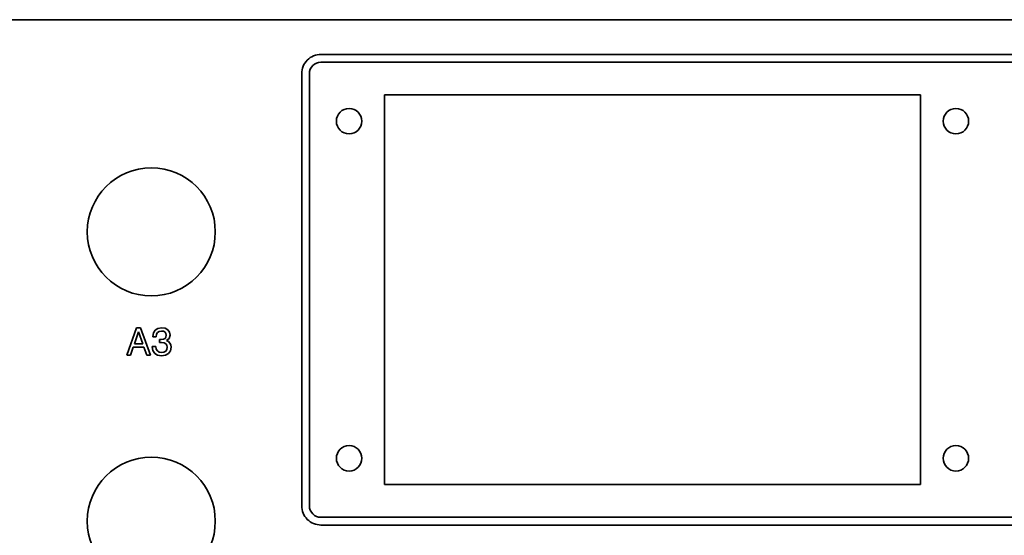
# Model space of a CAD drawing. Extents: x -62 to 331, y -17 to 221.
# Tile 12 of 16: x 131 to 259, y 154 to 221. Entities that reach past the tile are written whole.
import ezdxf

# ---------------------------------------------------------------- set-up
doc = ezdxf.new("R2010")
doc.units = 0

msp = doc.modelspace()

# ---------------------------------------------------------------- linework, layer by layer
at = {"color": 7, "lineweight": 35}
for p, q in [((329.648987, 220.882019), (-33.351002, 220.882019)), ((178.399002, 160.632019), (178.399002, 211.132019)), ((178.399002, 211.132019), (247.899002, 211.132019)), ((247.899002, 211.132019), (247.899002, 160.632019)), ((247.899002, 160.632019), (178.399002, 160.632019))]:
    msp.add_line(p, q, dxfattribs=at)
at = {"color": 2, "lineweight": 35}
for p, q in [((316.148987, 216.382019), (170.149002, 216.382019)), ((316.148987, 215.382019), (170.149002, 215.382019)), ((167.649002, 213.882019), (167.649002, 157.882019)), ((168.649002, 213.882019), (168.649002, 157.882019)), ((170.149002, 156.382019), (316.148987, 156.382019)), ((170.149002, 155.382019), (316.148987, 155.382019))]:
    msp.add_line(p, q, dxfattribs=at)
at = {"color": 2, "lineweight": 35, "ltscale": 0.093252}
msp.add_line((146.242752, 180.923325), (144.966827, 177.418274), dxfattribs=at)
at = {"color": 2, "lineweight": 35, "ltscale": 0.040871}
for p, q in [((145.960342, 178.875778), (146.499954, 180.418991)), ((146.499954, 180.418991), (147.039581, 178.875778))]:
    msp.add_line(p, q, dxfattribs=at)
at = {"color": 2, "lineweight": 35, "ltscale": 0.01286}
msp.add_line((146.757156, 180.923325), (146.242752, 180.923325), dxfattribs=at)
at = {"color": 2, "lineweight": 35, "ltscale": 0.093295}
msp.add_line((148.038147, 177.418274), (146.757156, 180.923325), dxfattribs=at)
at = {"color": 2, "lineweight": 35, "ltscale": 0.011877}
msp.add_line((148.421432, 180.287872), (148.345779, 179.818848), dxfattribs=at)
at = {"color": 2, "lineweight": 35, "ltscale": 0.010492}
msp.add_line((148.648376, 180.6409), (148.421432, 180.287872), dxfattribs=at)
at = {"color": 2, "lineweight": 35, "ltscale": 0.010318}
msp.add_line((148.996368, 180.862808), (148.648376, 180.6409), dxfattribs=at)
at = {"color": 2, "lineweight": 35, "ltscale": 0.008132}
msp.add_line((148.794632, 179.783554), (148.834976, 180.106323), dxfattribs=at)
at = {"color": 2, "lineweight": 35, "ltscale": 0.006662}
msp.add_line((148.834976, 180.106323), (148.966095, 180.338303), dxfattribs=at)
at = {"color": 2, "lineweight": 35, "ltscale": 0.006365}
msp.add_line((148.966095, 180.338303), (149.177917, 180.479523), dxfattribs=at)
at = {"color": 2, "lineweight": 35, "ltscale": 0.011525}
msp.add_line((149.450256, 180.943497), (148.996368, 180.862808), dxfattribs=at)
at = {"color": 2, "lineweight": 35, "ltscale": 0.007545}
msp.add_line((149.177917, 180.479523), (149.475464, 180.529953), dxfattribs=at)
at = {"color": 2, "lineweight": 35, "ltscale": 0.012214}
msp.add_line((149.934402, 180.87793), (149.450256, 180.943497), dxfattribs=at)
at = {"color": 2, "lineweight": 35, "ltscale": 0.006633}
msp.add_line((149.475464, 180.529953), (149.737717, 180.489609), dxfattribs=at)
at = {"color": 2, "lineweight": 35, "ltscale": 0.005474}
msp.add_line((149.737717, 180.489609), (149.929352, 180.383698), dxfattribs=at)
at = {"color": 2, "lineweight": 35, "ltscale": 0.005176}
msp.add_line((149.929352, 180.383698), (150.045349, 180.212219), dxfattribs=at)
at = {"color": 2, "lineweight": 35, "ltscale": 0.009982}
msp.add_line((150.287415, 180.69133), (149.934402, 180.87793), dxfattribs=at)
at = {"color": 2, "lineweight": 35, "ltscale": 0.005909}
msp.add_line((150.045349, 180.212219), (150.090744, 179.98024), dxfattribs=at)
at = {"color": 2, "lineweight": 35, "ltscale": 0.009205}
msp.add_line((150.504272, 180.393784), (150.287415, 180.69133), dxfattribs=at)
at = {"color": 2, "lineweight": 35, "ltscale": 0.010015}
msp.add_line((150.579926, 180.000412), (150.504272, 180.393784), dxfattribs=at)
at = {"color": 2, "lineweight": 35, "ltscale": 0.026981}
msp.add_line((147.039581, 178.875778), (145.960342, 178.875778), dxfattribs=at)
at = {"color": 2, "lineweight": 35, "ltscale": 0.000882}
msp.add_line((148.345779, 179.818848), (148.345779, 179.783554), dxfattribs=at)
at = {"color": 2, "lineweight": 35, "ltscale": 0.011221}
msp.add_line((148.345779, 179.783554), (148.794632, 179.783554), dxfattribs=at)
at = {"color": 2, "lineweight": 35, "ltscale": 0.004919}
msp.add_line((149.425034, 179.435562), (149.228348, 179.440613), dxfattribs=at)
at = {"color": 2, "lineweight": 35, "ltscale": 0.009961}
msp.add_line((149.228348, 179.440613), (149.228348, 179.042191), dxfattribs=at)
at = {"color": 2, "lineweight": 35, "ltscale": 0.006183}
msp.add_line((149.228348, 179.042191), (149.475464, 179.052277), dxfattribs=at)
at = {"color": 2, "lineweight": 35, "ltscale": 0.007226}
msp.add_line((149.712494, 179.465836), (149.425034, 179.435562), dxfattribs=at)
at = {"color": 2, "lineweight": 35, "ltscale": 0.008024}
msp.add_line((149.475464, 179.052277), (149.793182, 179.006897), dxfattribs=at)
at = {"color": 2, "lineweight": 35, "ltscale": 0.005865}
msp.add_line((149.924316, 179.566696), (149.712494, 179.465836), dxfattribs=at)
at = {"color": 2, "lineweight": 35, "ltscale": 0.006654}
msp.add_line((149.793182, 179.006897), (150.030212, 178.885864), dxfattribs=at)
at = {"color": 2, "lineweight": 35, "ltscale": 0.005145}
msp.add_line((150.045349, 179.733124), (149.924316, 179.566696), dxfattribs=at)
at = {"color": 2, "lineweight": 35, "ltscale": 0.006053}
msp.add_line((150.030212, 178.885864), (150.171432, 178.689178), dxfattribs=at)
at = {"color": 2, "lineweight": 35, "ltscale": 0.006281}
msp.add_line((150.090744, 179.98024), (150.045349, 179.733124), dxfattribs=at)
at = {"color": 2, "lineweight": 35, "ltscale": 0.010655}
msp.add_line((150.136124, 179.294357), (150.463943, 179.566696), dxfattribs=at)
at = {"color": 2, "lineweight": 35, "ltscale": 0.006944}
msp.add_line((150.378204, 179.158188), (150.136124, 179.294357), dxfattribs=at)
at = {"color": 2, "lineweight": 35, "ltscale": 0.006509}
msp.add_line((150.559753, 178.971588), (150.378204, 179.158188), dxfattribs=at)
at = {"color": 2, "lineweight": 35, "ltscale": 0.011224}
msp.add_line((150.463943, 179.566696), (150.579926, 180.000412), dxfattribs=at)
at = {"color": 2, "lineweight": 35, "ltscale": 0.006657}
msp.add_line((150.670715, 178.729523), (150.559753, 178.971588), dxfattribs=at)
at = {"color": 2, "lineweight": 35, "ltscale": 0.027318}
for p, q in [((145.430801, 177.418274), (145.79895, 178.447098)), ((147.195923, 178.447098), (147.564072, 177.418274))]:
    msp.add_line(p, q, dxfattribs=at)
at = {"color": 2, "lineweight": 35, "ltscale": 0.034924}
msp.add_line((145.79895, 178.447098), (147.195923, 178.447098), dxfattribs=at)
at = {"color": 2, "lineweight": 35, "ltscale": 0.000883}
msp.add_line((148.265091, 178.5177), (148.265091, 178.482391), dxfattribs=at)
at = {"color": 2, "lineweight": 35, "ltscale": 0.011599}
for p, q in [((148.729065, 178.5177), (148.265091, 178.5177)), ((144.966827, 177.418274), (145.430801, 177.418274))]:
    msp.add_line(p, q, dxfattribs=at)
at = {"color": 2, "lineweight": 35, "ltscale": 0.012271}
msp.add_line((148.265091, 178.482391), (148.345779, 177.998245), dxfattribs=at)
at = {"color": 2, "lineweight": 35, "ltscale": 0.010841}
msp.add_line((148.345779, 177.998245), (148.582809, 177.635132), dxfattribs=at)
at = {"color": 2, "lineweight": 35, "ltscale": 0.010986}
msp.add_line((148.582809, 177.635132), (148.956009, 177.403152), dxfattribs=at)
at = {"color": 2, "lineweight": 35, "ltscale": 0.008436}
msp.add_line((148.784546, 178.184845), (148.729065, 178.5177), dxfattribs=at)
at = {"color": 2, "lineweight": 35, "ltscale": 0.00707}
msp.add_line((148.930801, 177.94278), (148.784546, 178.184845), dxfattribs=at)
at = {"color": 2, "lineweight": 35, "ltscale": 0.006924}
msp.add_line((149.162781, 177.791473), (148.930801, 177.94278), dxfattribs=at)
at = {"color": 2, "lineweight": 35, "ltscale": 0.008042}
msp.add_line((149.480499, 177.741043), (149.162781, 177.791473), dxfattribs=at)
at = {"color": 2, "lineweight": 35, "ltscale": 0.007774}
msp.add_line((149.788147, 177.786438), (149.480499, 177.741043), dxfattribs=at)
at = {"color": 2, "lineweight": 35, "ltscale": 0.006725}
msp.add_line((150.020126, 177.922607), (149.788147, 177.786438), dxfattribs=at)
at = {"color": 2, "lineweight": 35, "ltscale": 0.011291}
msp.add_line((149.974747, 177.403152), (150.368118, 177.625046), dxfattribs=at)
at = {"color": 2, "lineweight": 35, "ltscale": 0.006539}
msp.add_line((150.166397, 178.139465), (150.020126, 177.922607), dxfattribs=at)
at = {"color": 2, "lineweight": 35, "ltscale": 0.007443}
msp.add_line((150.221863, 178.431961), (150.166397, 178.139465), dxfattribs=at)
at = {"color": 2, "lineweight": 35, "ltscale": 0.006553}
msp.add_line((150.171432, 178.689178), (150.221863, 178.431961), dxfattribs=at)
at = {"color": 2, "lineweight": 35, "ltscale": 0.010846}
msp.add_line((150.368118, 177.625046), (150.620285, 177.978073), dxfattribs=at)
at = {"color": 2, "lineweight": 35, "ltscale": 0.011572}
msp.add_line((150.620285, 177.978073), (150.71106, 178.431961), dxfattribs=at)
at = {"color": 2, "lineweight": 35, "ltscale": 0.007507}
msp.add_line((150.71106, 178.431961), (150.670715, 178.729523), dxfattribs=at)
at = {"color": 2, "lineweight": 35, "ltscale": 0.011852}
msp.add_line((147.564072, 177.418274), (148.038147, 177.418274), dxfattribs=at)
at = {"color": 2, "lineweight": 35, "ltscale": 0.012541}
msp.add_line((148.956009, 177.403152), (149.450256, 177.317413), dxfattribs=at)
at = {"color": 2, "lineweight": 35, "ltscale": 0.013286}
msp.add_line((149.450256, 177.317413), (149.974747, 177.403152), dxfattribs=at)
at = {"color": 7, "lineweight": 35}
for centre, radius in [((173.798996, 207.732025), 1.65), ((252.499008, 207.732025), 1.65), ((148.149002, 193.382019), 8.3), ((173.798996, 164.032013), 1.65), ((252.499008, 164.032013), 1.65), ((148.149002, 155.882019), 8.3)]:
    msp.add_circle(centre, radius, dxfattribs=at)
at = {"color": 2, "lineweight": 35}
for centre, radius, start, end in [((170.149002, 213.882019), 2.5, 90.000003, 180.000005), ((170.149002, 213.882019), 1.5, 90.000003, 179.999995), ((170.149002, 157.882019), 2.5, 179.999995, 269.999997), ((170.149002, 157.882019), 1.5, 180.000005, 269.999997)]:
    msp.add_arc(centre, radius, start, end, dxfattribs=at)

doc.saveas('drawing.dxf')
